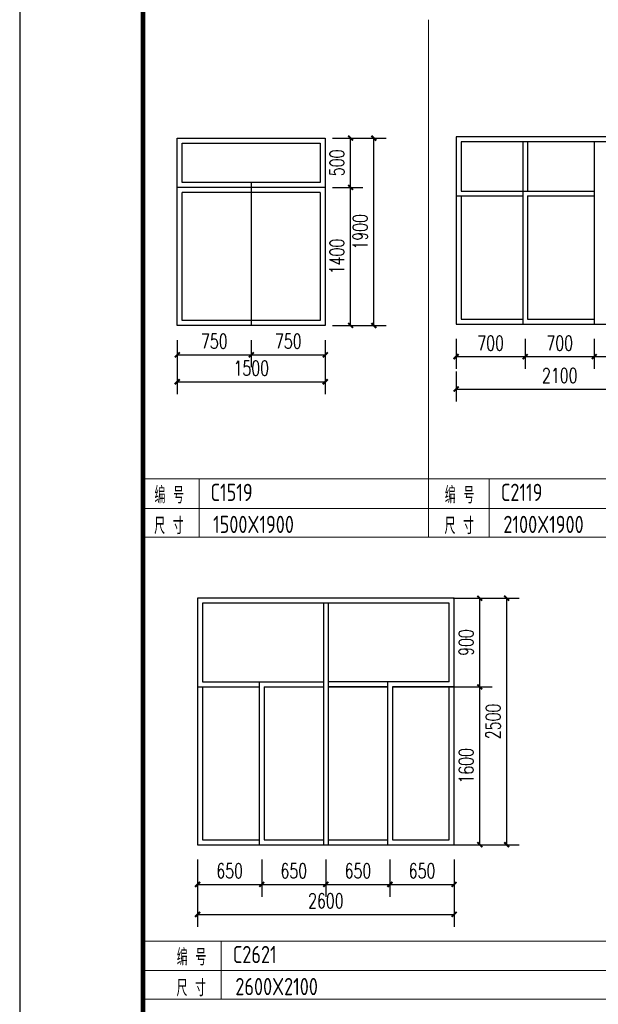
# Model space of a CAD drawing. Header units: inches. Extents: x 224620 to 3435104, y 247406 to 993300.
# Tile 8 of 109: x 250809 to 256674, y 261372 to 271358. Entities that reach past the tile are written whole.
import ezdxf

# ---------------------------------------------------------------- set-up
doc = ezdxf.new("R2010")
doc.units = ezdxf.units.IN
doc.header["$MEASUREMENT"] = 0
for name, color, linetype in [('DIM_SYMB', 3, 'Continuous'), ('PUB_DIM', 3, 'Continuous'), ('PUB_TITLE', 4, 'Continuous'), ('RAIL', 163, 'Continuous'), ('说明文字', 7, 'Continuous')]:
    doc.layers.add(name, color=color, linetype=linetype)
doc.layers.add('说明', color=211, linetype='Continuous', lineweight=25)
doc.styles.add('_TCH_DIM_T3', font='SIMPLEX', dxfattribs={"width": 0.705882, "bigfont": 'GBCBIG'})
doc.styles.add('yong', font='GBENOR.shx', dxfattribs={"width": 0.9, "bigfont": 'GBCBIG.shx'})
doc.dimstyles.new('_TCH_ARCH&&50', dxfattribs={"dimtxt": 148.75, "dimasz": 50, "dimexe": 125, "dimexo": 150, "dimgap": 63.125, "dimtad": 1, "dimdec": 0, "dimzin": 0, "dimdsep": 46, "dimtxsty": '_TCH_DIM_T3', "dimblk": 'ARCHTICK', "dimcen": 0.09, "dimclrt": 7, "dimazin": 2, "dimtfac": 1, "dimtdec": 0, "dimtix": 1, "dimtmove": 2, "dimatfit": 3, "dimfxl": 1, "dimtolj": 1, "dimtzin": 0, "dimarcsym": 0})

# ---------------------------------------------------------------- blocks, each defined once
blk = doc.blocks.new('wrtgtg')
at = {"layer": 'PUB_TITLE'}
blk.add_lwpolyline([(-75296, -5841), (8804, -5841), (8804, 53559), (-75296, 53559)], close=True, dxfattribs=at)
at = {"layer": 'PUB_TITLE', "const_width": 100}
blk.add_lwpolyline([(-72796, -4841), (7804, -4841), (7804, 52559), (-72796, 52559)], close=True, dxfattribs=at)
blk = doc.blocks.new('_ArchTick')
at = {"color": 0, "linetype": 'ByBlock', "const_width": 0.4}
blk.add_lwpolyline([(-0.5, -0.5), (0.5, 0.5)], dxfattribs=at)
blk = doc.blocks.new('*D632')
at = {"layer": 'Defpoints', "color": 0}
for p in [(252612.1, 262687.1), (255212.1, 262687.1), (255212.1, 262284.2)]:
    blk.add_point(p, dxfattribs=at)
at = {"layer": 'PUB_DIM', "color": 0, "lineweight": -2}
for p, q in [((252612.1, 262537.1), (252612.1, 262159.2)), ((255212.1, 262537.1), (255212.1, 262159.2)), ((252612.1, 262284.2), (255212.1, 262284.2))]:
    blk.add_line(p, q, dxfattribs=at)
at = {"layer": 'PUB_DIM', "color": 0, "lineweight": -2, "xscale": 50, "yscale": 50, "zscale": 50, "rotation": 180}
blk.add_blockref('_ArchTick', (252612.1, 262284.2), dxfattribs=at)
at = {"layer": 'PUB_DIM', "color": 0, "lineweight": -2, "xscale": 50, "yscale": 50, "zscale": 50}
blk.add_blockref('_ArchTick', (255212.1, 262284.2), dxfattribs=at)
at = {"layer": 'PUB_DIM', "color": 7, "insert": (253912.1, 262421.7), "char_height": 148.75, "attachment_point": 5, "style": '_TCH_DIM_T3'}
blk.add_mtext('\\A1;2600', dxfattribs=at)
blk = doc.blocks.new('*D633')
at = {"layer": 'Defpoints', "color": 0}
for p in [(252612.1, 262991.1), (253262.1, 262991.1), (253262.1, 262588.3)]:
    blk.add_point(p, dxfattribs=at)
at = {"layer": 'PUB_DIM', "color": 0, "lineweight": -2}
for p, q in [((252612.1, 262841.1), (252612.1, 262463.3)), ((253262.1, 262841.1), (253262.1, 262463.3)), ((252612.1, 262588.3), (253262.1, 262588.3))]:
    blk.add_line(p, q, dxfattribs=at)
at = {"layer": 'PUB_DIM', "color": 0, "lineweight": -2, "xscale": 50, "yscale": 50, "zscale": 50, "rotation": 180}
blk.add_blockref('_ArchTick', (252612.1, 262588.3), dxfattribs=at)
at = {"layer": 'PUB_DIM', "color": 0, "lineweight": -2, "xscale": 50, "yscale": 50, "zscale": 50}
blk.add_blockref('_ArchTick', (253262.1, 262588.3), dxfattribs=at)
at = {"layer": 'PUB_DIM', "color": 7, "insert": (252937.1, 262725.8), "char_height": 148.75, "attachment_point": 5, "style": '_TCH_DIM_T3'}
blk.add_mtext('\\A1;650', dxfattribs=at)
blk = doc.blocks.new('*D634')
at = {"layer": 'Defpoints', "color": 0}
for p in [(253262.1, 262991.1), (253912.1, 262991.1), (253912.1, 262588.3)]:
    blk.add_point(p, dxfattribs=at)
at = {"layer": 'PUB_DIM', "color": 0, "lineweight": -2}
for p, q in [((253262.1, 262841.1), (253262.1, 262463.3)), ((253912.1, 262841.1), (253912.1, 262463.3)), ((253262.1, 262588.3), (253912.1, 262588.3))]:
    blk.add_line(p, q, dxfattribs=at)
at = {"layer": 'PUB_DIM', "color": 0, "lineweight": -2, "xscale": 50, "yscale": 50, "zscale": 50, "rotation": 180}
blk.add_blockref('_ArchTick', (253262.1, 262588.3), dxfattribs=at)
at = {"layer": 'PUB_DIM', "color": 0, "lineweight": -2, "xscale": 50, "yscale": 50, "zscale": 50}
blk.add_blockref('_ArchTick', (253912.1, 262588.3), dxfattribs=at)
at = {"layer": 'PUB_DIM', "color": 7, "insert": (253587.1, 262725.8), "char_height": 148.75, "attachment_point": 5, "style": '_TCH_DIM_T3'}
blk.add_mtext('\\A1;650', dxfattribs=at)
blk = doc.blocks.new('*D635')
at = {"layer": 'Defpoints', "color": 0}
for p in [(253912.1, 262991.1), (254562.1, 262991.1), (254562.1, 262588.3)]:
    blk.add_point(p, dxfattribs=at)
at = {"layer": 'PUB_DIM', "color": 0, "lineweight": -2}
for p, q in [((253912.1, 262841.1), (253912.1, 262463.3)), ((254562.1, 262841.1), (254562.1, 262463.3)), ((253912.1, 262588.3), (254562.1, 262588.3))]:
    blk.add_line(p, q, dxfattribs=at)
at = {"layer": 'PUB_DIM', "color": 0, "lineweight": -2, "xscale": 50, "yscale": 50, "zscale": 50, "rotation": 180}
blk.add_blockref('_ArchTick', (253912.1, 262588.3), dxfattribs=at)
at = {"layer": 'PUB_DIM', "color": 0, "lineweight": -2, "xscale": 50, "yscale": 50, "zscale": 50}
blk.add_blockref('_ArchTick', (254562.1, 262588.3), dxfattribs=at)
at = {"layer": 'PUB_DIM', "color": 7, "insert": (254237.1, 262725.8), "char_height": 148.75, "attachment_point": 5, "style": '_TCH_DIM_T3'}
blk.add_mtext('\\A1;650', dxfattribs=at)
blk = doc.blocks.new('*D636')
at = {"layer": 'Defpoints', "color": 0}
for p in [(254562.1, 262991.1), (255212.1, 262991.1), (255212.1, 262588.3)]:
    blk.add_point(p, dxfattribs=at)
at = {"layer": 'PUB_DIM', "color": 0, "lineweight": -2}
for p, q in [((254562.1, 262841.1), (254562.1, 262463.3)), ((255212.1, 262841.1), (255212.1, 262463.3)), ((254562.1, 262588.3), (255212.1, 262588.3))]:
    blk.add_line(p, q, dxfattribs=at)
at = {"layer": 'PUB_DIM', "color": 0, "lineweight": -2, "xscale": 50, "yscale": 50, "zscale": 50, "rotation": 180}
blk.add_blockref('_ArchTick', (254562.1, 262588.3), dxfattribs=at)
at = {"layer": 'PUB_DIM', "color": 0, "lineweight": -2, "xscale": 50, "yscale": 50, "zscale": 50}
blk.add_blockref('_ArchTick', (255212.1, 262588.3), dxfattribs=at)
at = {"layer": 'PUB_DIM', "color": 7, "insert": (254887.1, 262725.8), "char_height": 148.75, "attachment_point": 5, "style": '_TCH_DIM_T3'}
blk.add_mtext('\\A1;650', dxfattribs=at)
blk = doc.blocks.new('*D637')
at = {"layer": 'Defpoints', "color": 0}
for p in [(255274.1, 265491.1), (255745.3, 265491.1), (255274.1, 262991.1)]:
    blk.add_point(p, dxfattribs=at)
at = {"layer": 'PUB_DIM', "color": 0, "lineweight": -2}
for p, q in [((255424.1, 265491.1), (255870.3, 265491.1)), ((255745.3, 262991.1), (255745.3, 265491.1)), ((255424.1, 262991.1), (255870.3, 262991.1))]:
    blk.add_line(p, q, dxfattribs=at)
at = {"layer": 'PUB_DIM', "color": 0, "lineweight": -2, "xscale": 50, "yscale": 50, "zscale": 50}
for p, rotation in [((255745.3, 265491.1), 90), ((255745.3, 262991.1), 270)]:
    blk.add_blockref('_ArchTick', p, dxfattribs=dict(at, rotation=rotation))
at = {"layer": 'PUB_DIM', "color": 7, "insert": (255607.8, 264241.1), "char_height": 148.75, "attachment_point": 5, "rotation": 90, "style": '_TCH_DIM_T3'}
blk.add_mtext('\\A1;2500', dxfattribs=at)
blk = doc.blocks.new('*D638')
at = {"layer": 'Defpoints', "color": 0}
for p in [(255051.3, 264591.1), (255472.2, 264591.1), (255051.3, 262991.1)]:
    blk.add_point(p, dxfattribs=at)
at = {"layer": 'PUB_DIM', "color": 0, "lineweight": -2}
for p, q in [((255201.3, 264591.1), (255597.2, 264591.1)), ((255472.2, 262991.1), (255472.2, 264591.1)), ((255201.3, 262991.1), (255597.2, 262991.1))]:
    blk.add_line(p, q, dxfattribs=at)
at = {"layer": 'PUB_DIM', "color": 0, "lineweight": -2, "xscale": 50, "yscale": 50, "zscale": 50}
for p, rotation in [((255472.2, 264591.1), 90), ((255472.2, 262991.1), 270)]:
    blk.add_blockref('_ArchTick', p, dxfattribs=dict(at, rotation=rotation))
at = {"layer": 'PUB_DIM', "color": 7, "insert": (255334.7, 263791.1), "char_height": 148.75, "attachment_point": 5, "rotation": 90, "style": '_TCH_DIM_T3'}
blk.add_mtext('\\A1;1600', dxfattribs=at)
blk = doc.blocks.new('*D639')
at = {"layer": 'Defpoints', "color": 0}
for p in [(255051.3, 265491.1), (255472.2, 265491.1), (255051.3, 264591.1)]:
    blk.add_point(p, dxfattribs=at)
at = {"layer": 'PUB_DIM', "color": 0, "lineweight": -2}
for p, q in [((255201.3, 265491.1), (255597.2, 265491.1)), ((255472.2, 264591.1), (255472.2, 265491.1)), ((255201.3, 264591.1), (255597.2, 264591.1))]:
    blk.add_line(p, q, dxfattribs=at)
at = {"layer": 'PUB_DIM', "color": 0, "lineweight": -2, "xscale": 50, "yscale": 50, "zscale": 50}
for p, rotation in [((255472.2, 265491.1), 90), ((255472.2, 264591.1), 270)]:
    blk.add_blockref('_ArchTick', p, dxfattribs=dict(at, rotation=rotation))
at = {"layer": 'PUB_DIM', "color": 7, "insert": (255334.7, 265041.1), "char_height": 148.75, "attachment_point": 5, "rotation": 90, "style": '_TCH_DIM_T3'}
blk.add_mtext('\\A1;900', dxfattribs=at)
blk = doc.blocks.new('*D656')
at = {"layer": 'Defpoints', "color": 0}
for p in [(255232.5, 267941.3), (257332.5, 267941.3), (257332.5, 267612.3)]:
    blk.add_point(p, dxfattribs=at)
at = {"layer": 'PUB_DIM', "color": 0, "lineweight": -2}
for p, q in [((255232.5, 267791.3), (255232.5, 267487.3)), ((257332.5, 267791.3), (257332.5, 267487.3)), ((255232.5, 267612.3), (257332.5, 267612.3))]:
    blk.add_line(p, q, dxfattribs=at)
at = {"layer": 'PUB_DIM', "color": 0, "lineweight": -2, "xscale": 50, "yscale": 50, "zscale": 50, "rotation": 180}
blk.add_blockref('_ArchTick', (255232.5, 267612.3), dxfattribs=at)
at = {"layer": 'PUB_DIM', "color": 0, "lineweight": -2, "xscale": 50, "yscale": 50, "zscale": 50}
blk.add_blockref('_ArchTick', (257332.5, 267612.3), dxfattribs=at)
at = {"layer": 'PUB_DIM', "color": 7, "insert": (256282.5, 267749.8), "char_height": 148.75, "attachment_point": 5, "style": '_TCH_DIM_T3'}
blk.add_mtext('\\A1;2100', dxfattribs=at)
blk = doc.blocks.new('*D657')
at = {"layer": 'Defpoints', "color": 0}
for p in [(256632.5, 268270.3), (257332.5, 268270.3), (257332.5, 267941.3)]:
    blk.add_point(p, dxfattribs=at)
at = {"layer": 'PUB_DIM', "color": 0, "lineweight": -2}
for p, q in [((256632.5, 268120.3), (256632.5, 267816.3)), ((257332.5, 268120.3), (257332.5, 267816.3)), ((256632.5, 267941.3), (257332.5, 267941.3))]:
    blk.add_line(p, q, dxfattribs=at)
at = {"layer": 'PUB_DIM', "color": 0, "lineweight": -2, "xscale": 50, "yscale": 50, "zscale": 50, "rotation": 180}
blk.add_blockref('_ArchTick', (256632.5, 267941.3), dxfattribs=at)
at = {"layer": 'PUB_DIM', "color": 0, "lineweight": -2, "xscale": 50, "yscale": 50, "zscale": 50}
blk.add_blockref('_ArchTick', (257332.5, 267941.3), dxfattribs=at)
at = {"layer": 'PUB_DIM', "color": 7, "insert": (256982.5, 268078.8), "char_height": 148.75, "attachment_point": 5, "style": '_TCH_DIM_T3'}
blk.add_mtext('\\A1;700', dxfattribs=at)
blk = doc.blocks.new('*D658')
at = {"layer": 'Defpoints', "color": 0}
for p in [(255932.5, 268270.3), (256632.5, 268270.3), (256632.5, 267941.3)]:
    blk.add_point(p, dxfattribs=at)
at = {"layer": 'PUB_DIM', "color": 0, "lineweight": -2}
for p, q in [((255932.5, 268120.3), (255932.5, 267816.3)), ((256632.5, 268120.3), (256632.5, 267816.3)), ((255932.5, 267941.3), (256632.5, 267941.3))]:
    blk.add_line(p, q, dxfattribs=at)
at = {"layer": 'PUB_DIM', "color": 0, "lineweight": -2, "xscale": 50, "yscale": 50, "zscale": 50, "rotation": 180}
blk.add_blockref('_ArchTick', (255932.5, 267941.3), dxfattribs=at)
at = {"layer": 'PUB_DIM', "color": 0, "lineweight": -2, "xscale": 50, "yscale": 50, "zscale": 50}
blk.add_blockref('_ArchTick', (256632.5, 267941.3), dxfattribs=at)
at = {"layer": 'PUB_DIM', "color": 7, "insert": (256282.5, 268078.8), "char_height": 148.75, "attachment_point": 5, "style": '_TCH_DIM_T3'}
blk.add_mtext('\\A1;700', dxfattribs=at)
blk = doc.blocks.new('*D659')
at = {"layer": 'Defpoints', "color": 0}
for p in [(255232.5, 268270.3), (255932.5, 268270.3), (255932.5, 267941.3)]:
    blk.add_point(p, dxfattribs=at)
at = {"layer": 'PUB_DIM', "color": 0, "lineweight": -2}
for p, q in [((255232.5, 268120.3), (255232.5, 267816.3)), ((255932.5, 268120.3), (255932.5, 267816.3)), ((255232.5, 267941.3), (255932.5, 267941.3))]:
    blk.add_line(p, q, dxfattribs=at)
at = {"layer": 'PUB_DIM', "color": 0, "lineweight": -2, "xscale": 50, "yscale": 50, "zscale": 50, "rotation": 180}
blk.add_blockref('_ArchTick', (255232.5, 267941.3), dxfattribs=at)
at = {"layer": 'PUB_DIM', "color": 0, "lineweight": -2, "xscale": 50, "yscale": 50, "zscale": 50}
blk.add_blockref('_ArchTick', (255932.5, 267941.3), dxfattribs=at)
at = {"layer": 'PUB_DIM', "color": 7, "insert": (255582.5, 268078.8), "char_height": 148.75, "attachment_point": 5, "style": '_TCH_DIM_T3'}
blk.add_mtext('\\A1;700', dxfattribs=at)
blk = doc.blocks.new('*D662')
at = {"layer": 'Defpoints', "color": 0}
for p in [(252405.9, 267984.2), (253905.9, 267984.2), (253905.9, 267686.4)]:
    blk.add_point(p, dxfattribs=at)
at = {"layer": 'PUB_DIM', "color": 0, "lineweight": -2}
for p, q in [((252405.9, 267834.2), (252405.9, 267561.4)), ((253905.9, 267834.2), (253905.9, 267561.4)), ((252405.9, 267686.4), (253905.9, 267686.4))]:
    blk.add_line(p, q, dxfattribs=at)
at = {"layer": 'PUB_DIM', "color": 0, "lineweight": -2, "xscale": 50, "yscale": 50, "zscale": 50, "rotation": 180}
blk.add_blockref('_ArchTick', (252405.9, 267686.4), dxfattribs=at)
at = {"layer": 'PUB_DIM', "color": 0, "lineweight": -2, "xscale": 50, "yscale": 50, "zscale": 50}
blk.add_blockref('_ArchTick', (253905.9, 267686.4), dxfattribs=at)
at = {"layer": 'PUB_DIM', "color": 7, "insert": (253155.9, 267823.9), "char_height": 148.75, "attachment_point": 5, "style": '_TCH_DIM_T3'}
blk.add_mtext('\\A1;1500', dxfattribs=at)
blk = doc.blocks.new('*D663')
at = {"layer": 'Defpoints', "color": 0}
for p in [(254028.8, 270156.9), (254398.5, 270156.9), (254028.8, 268256.9)]:
    blk.add_point(p, dxfattribs=at)
at = {"layer": 'PUB_DIM', "color": 0, "lineweight": -2}
for p, q in [((254178.8, 270156.9), (254523.5, 270156.9)), ((254398.5, 268256.9), (254398.5, 270156.9)), ((254178.8, 268256.9), (254523.5, 268256.9))]:
    blk.add_line(p, q, dxfattribs=at)
at = {"layer": 'PUB_DIM', "color": 0, "lineweight": -2, "xscale": 50, "yscale": 50, "zscale": 50}
for p, rotation in [((254398.5, 270156.9), 90), ((254398.5, 268256.9), 270)]:
    blk.add_blockref('_ArchTick', p, dxfattribs=dict(at, rotation=rotation))
at = {"layer": 'PUB_DIM', "color": 7, "insert": (254261, 269206.9), "char_height": 148.75, "attachment_point": 5, "rotation": 90, "style": '_TCH_DIM_T3'}
blk.add_mtext('\\A1;1900', dxfattribs=at)
blk = doc.blocks.new('*D664')
at = {"layer": 'Defpoints', "color": 0}
for p in [(253155.9, 268256.9), (253905.9, 268256.9), (253905.9, 267959.2)]:
    blk.add_point(p, dxfattribs=at)
at = {"layer": 'PUB_DIM', "color": 0, "lineweight": -2}
for p, q in [((253155.9, 268106.9), (253155.9, 267834.2)), ((253905.9, 268106.9), (253905.9, 267834.2)), ((253155.9, 267959.2), (253905.9, 267959.2))]:
    blk.add_line(p, q, dxfattribs=at)
at = {"layer": 'PUB_DIM', "color": 0, "lineweight": -2, "xscale": 50, "yscale": 50, "zscale": 50, "rotation": 180}
blk.add_blockref('_ArchTick', (253155.9, 267959.2), dxfattribs=at)
at = {"layer": 'PUB_DIM', "color": 0, "lineweight": -2, "xscale": 50, "yscale": 50, "zscale": 50}
blk.add_blockref('_ArchTick', (253905.9, 267959.2), dxfattribs=at)
at = {"layer": 'PUB_DIM', "color": 7, "insert": (253530.9, 268096.7), "char_height": 148.75, "attachment_point": 5, "style": '_TCH_DIM_T3'}
blk.add_mtext('\\A1;750', dxfattribs=at)
blk = doc.blocks.new('*D665')
at = {"layer": 'Defpoints', "color": 0}
for p in [(252405.9, 268256.9), (253155.9, 268256.9), (253155.9, 267959.2)]:
    blk.add_point(p, dxfattribs=at)
at = {"layer": 'PUB_DIM', "color": 0, "lineweight": -2}
for p, q in [((252405.9, 268106.9), (252405.9, 267834.2)), ((253155.9, 268106.9), (253155.9, 267834.2)), ((252405.9, 267959.2), (253155.9, 267959.2))]:
    blk.add_line(p, q, dxfattribs=at)
at = {"layer": 'PUB_DIM', "color": 0, "lineweight": -2, "xscale": 50, "yscale": 50, "zscale": 50, "rotation": 180}
blk.add_blockref('_ArchTick', (252405.9, 267959.2), dxfattribs=at)
at = {"layer": 'PUB_DIM', "color": 0, "lineweight": -2, "xscale": 50, "yscale": 50, "zscale": 50}
blk.add_blockref('_ArchTick', (253155.9, 267959.2), dxfattribs=at)
at = {"layer": 'PUB_DIM', "color": 7, "insert": (252780.9, 268096.7), "char_height": 148.75, "attachment_point": 5, "style": '_TCH_DIM_T3'}
blk.add_mtext('\\A1;750', dxfattribs=at)
blk = doc.blocks.new('*D666')
at = {"layer": 'Defpoints', "color": 0}
for p in [(253830.7, 269656.9), (254162.5, 269656.9), (253830.7, 268256.9)]:
    blk.add_point(p, dxfattribs=at)
at = {"layer": 'PUB_DIM', "color": 0, "lineweight": -2}
for p, q in [((253980.7, 269656.9), (254287.5, 269656.9)), ((254162.5, 268256.9), (254162.5, 269656.9)), ((253980.7, 268256.9), (254287.5, 268256.9))]:
    blk.add_line(p, q, dxfattribs=at)
at = {"layer": 'PUB_DIM', "color": 0, "lineweight": -2, "xscale": 50, "yscale": 50, "zscale": 50}
for p, rotation in [((254162.5, 269656.9), 90), ((254162.5, 268256.9), 270)]:
    blk.add_blockref('_ArchTick', p, dxfattribs=dict(at, rotation=rotation))
at = {"layer": 'PUB_DIM', "color": 7, "insert": (254025, 268956.9), "char_height": 148.75, "attachment_point": 5, "rotation": 90, "style": '_TCH_DIM_T3'}
blk.add_mtext('\\A1;1400', dxfattribs=at)
blk = doc.blocks.new('*D667')
at = {"layer": 'Defpoints', "color": 0}
for p in [(253830.7, 270156.9), (254162.5, 270156.9), (253830.7, 269656.9)]:
    blk.add_point(p, dxfattribs=at)
at = {"layer": 'PUB_DIM', "color": 0, "lineweight": -2}
for p, q in [((253980.7, 270156.9), (254287.5, 270156.9)), ((254162.5, 269656.9), (254162.5, 270156.9)), ((253980.7, 269656.9), (254287.5, 269656.9))]:
    blk.add_line(p, q, dxfattribs=at)
at = {"layer": 'PUB_DIM', "color": 0, "lineweight": -2, "xscale": 50, "yscale": 50, "zscale": 50}
for p, rotation in [((254162.5, 270156.9), 90), ((254162.5, 269656.9), 270)]:
    blk.add_blockref('_ArchTick', p, dxfattribs=dict(at, rotation=rotation))
at = {"layer": 'PUB_DIM', "color": 7, "insert": (254025, 269906.9), "char_height": 148.75, "attachment_point": 5, "rotation": 90, "style": '_TCH_DIM_T3'}
blk.add_mtext('\\A1;500', dxfattribs=at)

msp = doc.modelspace()

# ---------------------------------------------------------------- linework, layer by layer
msp.add_line((253155.9, 269706.9), (253155.9, 268256.9))
msp.add_lwpolyline([(252405.9, 270156.9), (253905.9, 270156.9), (253905.9, 268256.9), (252405.9, 268256.9)], close=True)
for points in [[(255232.5, 270170.3), (255232.5, 268270.3), (257332.5, 268270.3), (257332.5, 270170.3), (255232.5, 270170.3)], [(252612.1, 265491.1), (252612.1, 262991.1), (255212.1, 262991.1), (255212.1, 265491.1), (252612.1, 265491.1)]]:
    msp.add_lwpolyline(points)
at = {"layer": 'DIM_SYMB'}
for points in [[(252697.3, 268996, 0, 0, 0), (252934.3, 268996, 40, 0, 0), (253084.3, 268996, 0, 0, 0)], [(253614.5, 268996, 0, 0, 0), (253377.5, 268996, 40, 0, 0), (253227.5, 268996, 0, 0, 0)], [(255369.6, 268993.1, 0, 0, 0), (255609.9, 268993.1, 40, 0, 0), (255759.9, 268993.1, 0, 0, 0)], [(256495.4, 268993.1, 0, 0, 0), (256255.1, 268993.1, 40, 0, 0), (256105.1, 268993.1, 0, 0, 0)], [(252764.9, 263768.7, 0, 0, 0), (253001.9, 263768.7, 40, 0, 0), (253151.9, 263768.7, 0, 0, 0)], [(253759.2, 263768.7, 0, 0, 0), (253522.2, 263768.7, 40, 0, 0), (253372.2, 263768.7, 0, 0, 0)], [(254064.9, 263768.7, 0, 0, 0), (254301.9, 263768.7, 40, 0, 0), (254451.9, 263768.7, 0, 0, 0)], [(255059.2, 263768.7, 0, 0, 0), (254822.2, 263768.7, 40, 0, 0), (254672.2, 263768.7, 0, 0, 0)]]:
    msp.add_lwpolyline(points, format="xyseb", dxfattribs=at)
at = {"layer": 'RAIL'}
for p, q in [((255907.5, 270120.3), (255907.5, 269620.3)), ((255957.5, 270120.3), (255957.5, 269620.3)), ((256632.5, 270120.3), (256632.5, 268270.3)), ((253905.9, 269656.9), (252405.9, 269656.9)), ((253855.9, 269706.9), (252455.9, 269706.9)), ((253855.9, 269606.9), (252455.9, 269606.9)), ((255232.5, 269570.3), (255907.5, 269570.3)), ((255232.5, 269570.3), (255907.5, 269570.3)), ((255282.5, 269620.3), (255907.5, 269620.3)), ((255907.5, 269620.3), (255907.5, 268270.3)), ((255907.5, 269620.3), (256632.5, 269620.3)), ((255957.5, 269570.3), (255957.5, 268320.3)), ((255957.5, 269570.3), (256532.5, 269570.3)), ((255957.5, 269570.3), (256632.5, 269570.3)), ((253887.1, 265441.1), (253887.1, 262991.1)), ((253937.1, 265441.1), (253937.1, 262991.1)), ((252662.1, 264641.1), (253887.1, 264641.1)), ((253237.1, 264641.1), (253237.1, 262991.1)), ((255162.1, 264641.1), (253937.1, 264641.1)), ((254537.1, 264641.1), (254537.1, 262991.1)), ((252612.1, 264591.1), (253237.1, 264591.1)), ((252612.1, 264591.1), (253237.1, 264591.1)), ((253287.1, 264591.1), (253887.1, 264591.1)), ((253287.1, 264591.1), (253887.1, 264591.1)), ((253287.1, 264591.1), (253287.1, 263041.1)), ((253937.1, 264591.1), (254537.1, 264591.1)), ((254537.1, 264591.1), (253937.1, 264591.1)), ((254587.1, 264591.1), (255212.1, 264591.1)), ((255212.1, 264591.1), (254587.1, 264591.1)), ((254587.1, 264591.1), (254587.1, 263041.1))]:
    msp.add_line(p, q, dxfattribs=at)
for points in [[(252455.9, 269706.9), (252455.9, 270106.9), (253855.9, 270106.9)], [(253855.9, 270106.9), (253855.9, 269706.9)], [(257282.5, 269620.3), (257282.5, 270120.3), (255282.5, 270120.3), (255282.5, 269620.3)], [(253855.9, 268306.9), (252455.9, 268306.9), (252455.9, 269606.9)], [(253855.9, 269606.9), (253855.9, 268306.9), (253848.2, 268306.9)], [(255282.5, 269570.3), (255282.5, 268320.3), (255907.5, 268320.3)], [(255957.5, 268320.3), (256632.5, 268320.3)], [(255162.1, 264641.1), (255162.1, 265441.1), (252662.1, 265441.1), (252662.1, 264641.1)], [(252662.1, 264591.1), (252662.1, 263041.1), (253237.1, 263041.1)], [(254587.1, 263041.1), (255162.1, 263041.1), (255162.1, 264591.1)], [(253287.1, 263041.1), (253887.1, 263041.1)], [(253937.1, 263041.1), (254537.1, 263041.1)]]:
    msp.add_lwpolyline(points, dxfattribs=at)
at = {"layer": '说明', "color": 165, "linetype": 'Continuous', "lineweight": 15}
for p, q in [((252059, 271358.3), (252059, 266111)), ((254953.4, 266111), (254953.4, 271358.3)), ((252059, 266700.6), (265579, 266700.6)), ((252626.6, 266700.6), (252626.6, 266111)), ((255567.9, 266700.6), (255567.9, 266111)), ((252059, 266400.6), (265579, 266400.6)), ((252059, 266111), (265579, 266111)), ((252059, 266111), (252059, 261423.7)), ((252059, 262013.3), (271824.6, 262013.3)), ((252851.4, 262013.3), (252851.4, 261423.7)), ((252059, 261713.3), (271824.6, 261713.3)), ((252059, 261423.7), (271824.6, 261423.7))]:
    msp.add_line(p, q, dxfattribs=at)

# ---------------------------------------------------------------- block references
at = {"xscale": 0.5, "yscale": 0.5, "zscale": 0.5}
msp.add_blockref('wrtgtg', (288456.9, 250326.3), dxfattribs=at)

# ---------------------------------------------------------------- texts
at = {"layer": '说明文字', "style": 'yong', "width": 0.9}
for s, height, p in [('编', 168.8, (252175.1, 266452.5, -5.6)), ('号', 168.8, (252364.4, 266452.5, -5.6)), ('C1519', 175, (252742.9, 266476.7, -5.6)), ('编', 168.8, (255117.9, 266452.5, -5.6)), ('号', 168.8, (255307.3, 266452.5, -5.6)), ('C2119', 175, (255685.7, 266476.7, -5.6)), ('寸', 168.8, (252362, 266140.6, -5.6)), ('寸', 168.8, (255304.8, 266140.6, -5.6)), ('尺', 168.8, (252172.7, 266140.6, -5.6)), ('1500X1900', 175, (252768.7, 266151.8, -5.6)), ('尺', 168.8, (255115.5, 266140.6, -5.6)), ('2100X1900', 175, (255711.6, 266151.8, -5.6)), ('编', 168.8, (252401.4, 261765.3, -5.6)), ('号', 168.8, (252590.7, 261765.3, -5.6)), ('C2621', 175, (252969.2, 261789.5, -5.6)), ('寸', 168.8, (252588.3, 261453.3, -5.6)), ('2600X2100', 175, (252995, 261464.5, -5.6)), ('尺', 168.8, (252399, 261453.3, -5.6))]:
    msp.add_text(s, height=height, dxfattribs=at).set_placement(p)

# ---------------------------------------------------------------- dimensions: what is measured, and where the dimension line sits
at = {"layer": 'PUB_DIM'}
for p1, p2, distance, picture, middle in [((253830.7, 269656.9), (253830.7, 270156.9), -331.8, '*D667', (254025, 269906.9)), ((254028.8, 268256.9), (254028.8, 270156.9), -369.6, '*D663', (254261, 269206.9)), ((253830.7, 268256.9), (253830.7, 269656.9), -331.8, '*D666', (254025, 268956.9)), ((252405.9, 268256.9), (253155.9, 268256.9), -297.8, '*D665', (252780.9, 268096.7)), ((253155.9, 268256.9), (253905.9, 268256.9), -297.8, '*D664', (253530.9, 268096.7)), ((255232.5, 268270.3), (255932.5, 268270.3), -329, '*D659', (255582.5, 268078.8)), ((255932.5, 268270.3), (256632.5, 268270.3), -329, '*D658', (256282.5, 268078.8)), ((256632.5, 268270.3), (257332.5, 268270.3), -329, '*D657', (256982.5, 268078.8)), ((252405.9, 267984.2), (253905.9, 267984.2), -297.8, '*D662', (253155.9, 267823.9)), ((255232.5, 267941.3), (257332.5, 267941.3), -329, '*D656', (256282.5, 267749.8)), ((255051.3, 264591.1), (255051.3, 265491.1), -421, '*D639', (255334.7, 265041.1)), ((255274.1, 262991.1), (255274.1, 265491.1), -471.2, '*D637', (255607.8, 264241.1)), ((255051.3, 262991.1), (255051.3, 264591.1), -421, '*D638', (255334.7, 263791.1)), ((252612.1, 262991.1), (253262.1, 262991.1), -402.8, '*D633', (252937.1, 262725.8)), ((253262.1, 262991.1), (253912.1, 262991.1), -402.8, '*D634', (253587.1, 262725.8)), ((253912.1, 262991.1), (254562.1, 262991.1), -402.8, '*D635', (254237.1, 262725.8)), ((254562.1, 262991.1), (255212.1, 262991.1), -402.8, '*D636', (254887.1, 262725.8)), ((252612.1, 262687.1), (255212.1, 262687.1), -402.8, '*D632', (253912.1, 262421.7))]:
    dim = msp.add_aligned_dim(p1=p1, p2=p2, distance=distance, dimstyle='_TCH_ARCH&&50', dxfattribs=at)
    dim.commit()
    dim.dimension.update_dxf_attribs({"geometry": picture, "text_midpoint": middle})

doc.saveas('drawing.dxf')
